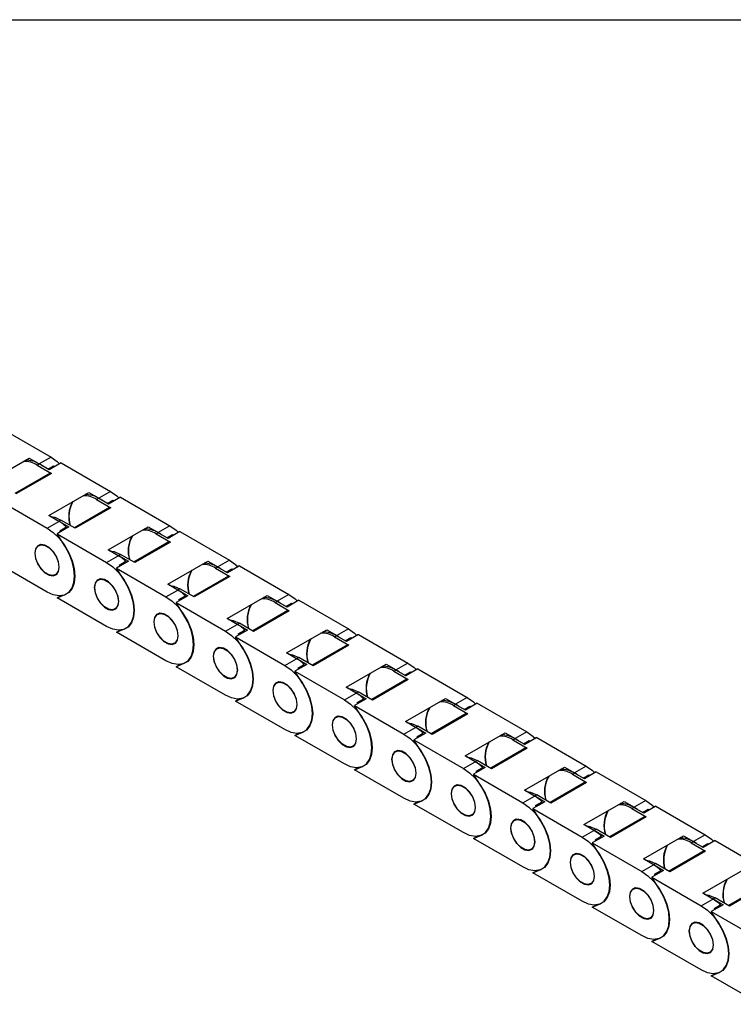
# Model space of a CAD drawing. Header units: millimetres. Extents: x 10 to 410, y 10 to 314.
# Tile 4 of 5: x 299 to 353, y 239 to 314. Entities that reach past the tile are written whole.
import ezdxf

# ---------------------------------------------------------------- set-up
doc = ezdxf.new("R2010")
doc.units = ezdxf.units.MM
doc.header["$LTSCALE"] = 1.5
doc.layers.add('TEXT', color=140, linetype='Continuous', lineweight=25)

msp = doc.modelspace()

# ---------------------------------------------------------------- linework, layer by layer
for p, q in [((297.248, 283.083), (301.029, 280.901)), ((296.31, 279.059), (299.37, 280.826)), ((299.37, 280.826), (300.135, 280.385)), ((301.029, 280.901), (300.135, 280.385)), ((299.968, 280.288), (300.12, 280.376)), ((299.968, 280.288), (301.059, 279.659)), ((300.885, 279.934), (300.12, 280.376)), ((300.787, 279.991), (301.22, 280.241)), ((300.846, 279.957), (301.22, 280.241)), ((301.794, 280.459), (300.885, 279.934)), ((301.22, 280.241), (301.295, 280.171)), ((301.794, 280.459), (305.575, 278.276)), ((300.952, 279.669), (298.269, 278.12)), ((301.059, 279.659), (298.332, 278.084)), ((296.945, 277.66), (300.726, 275.477)), ((300.855, 276.435), (303.916, 278.202)), ((303.916, 278.202), (304.681, 277.76)), ((304.514, 277.664), (304.666, 277.752)), ((304.514, 277.664), (305.605, 277.034)), ((305.43, 277.31), (304.666, 277.752)), ((305.575, 278.276), (304.681, 277.76)), ((306.339, 277.835), (305.43, 277.31)), ((306.339, 277.835), (310.12, 275.652)), ((305.498, 277.045), (302.815, 275.496)), ((305.605, 277.034), (302.878, 275.46)), ((305.333, 277.367), (305.766, 277.617)), ((305.392, 277.332), (305.766, 277.617)), ((305.766, 277.617), (305.84, 277.547)), ((301.62, 275.993), (300.855, 276.435)), ((301.382, 276.131), (301.635, 276.002)), ((300.726, 275.477), (301.62, 275.993)), ((302.4, 275.561), (301.491, 275.036)), ((301.635, 276.002), (301.787, 276.09)), ((301.635, 276.002), (302.4, 275.561)), ((301.705, 275.272), (302.205, 275.561)), ((302.205, 275.561), (301.759, 275.222)), ((302.878, 275.46), (301.787, 276.09)), ((305.401, 273.811), (308.462, 275.578)), ((308.462, 275.578), (309.227, 275.136)), ((310.12, 275.652), (309.227, 275.136)), ((302.101, 274.077), (301.491, 275.036)), ((301.491, 275.036), (305.272, 272.853)), ((301.759, 275.222), (301.705, 275.272)), ((309.06, 275.04), (309.211, 275.127)), ((309.06, 275.04), (310.151, 274.41)), ((309.976, 274.686), (309.211, 275.127)), ((309.878, 274.742), (310.311, 274.992)), ((309.938, 274.708), (310.311, 274.992)), ((310.885, 275.211), (309.976, 274.686)), ((310.311, 274.992), (310.386, 274.923)), ((310.885, 275.211), (314.666, 273.028)), ((300.228, 274.225), (300.083, 274.141)), ((310.044, 274.421), (307.361, 272.872)), ((310.151, 274.41), (307.423, 272.836)), ((305.272, 272.853), (306.166, 273.369)), ((306.166, 273.369), (305.401, 273.811)), ((305.928, 273.507), (306.181, 273.378)), ((306.181, 273.378), (306.332, 273.465)), ((306.181, 273.378), (306.946, 272.937)), ((307.423, 272.836), (306.332, 273.465)), ((300.726, 270.578), (296.945, 272.761)), ((306.946, 272.937), (306.036, 272.412)), ((306.647, 271.452), (306.036, 272.412)), ((306.036, 272.412), (309.817, 270.229)), ((306.25, 272.648), (306.751, 272.937)), ((306.305, 272.598), (306.25, 272.648)), ((306.751, 272.937), (306.305, 272.598)), ((309.947, 271.187), (313.008, 272.953)), ((313.008, 272.953), (313.772, 272.512)), ((313.606, 272.416), (313.757, 272.503)), ((313.606, 272.416), (314.696, 271.786)), ((314.522, 272.062), (313.757, 272.503)), ((314.666, 273.028), (313.772, 272.512)), ((314.424, 272.118), (314.857, 272.368)), ((314.483, 272.084), (314.857, 272.368)), ((315.431, 272.587), (314.522, 272.062)), ((314.857, 272.368), (314.932, 272.299)), ((315.431, 272.587), (319.212, 270.404)), ((301.369, 271.914), (301.514, 271.998)), ((314.589, 271.797), (311.906, 270.248)), ((314.696, 271.786), (311.969, 270.212)), ((304.774, 271.601), (304.629, 271.517)), ((310.711, 270.745), (309.947, 271.187)), ((310.474, 270.882), (310.727, 270.754)), ((301.491, 270.137), (302.101, 270.392)), ((301.491, 270.137), (301.76, 270.292)), ((305.272, 267.954), (301.491, 270.137)), ((309.817, 270.229), (310.711, 270.745)), ((311.491, 270.312), (310.582, 269.788)), ((310.727, 270.754), (310.878, 270.841)), ((310.727, 270.754), (311.491, 270.312)), ((310.796, 270.024), (311.296, 270.313)), ((311.296, 270.313), (310.851, 269.974)), ((311.969, 270.212), (310.878, 270.841)), ((314.492, 268.562), (317.553, 270.329)), ((317.553, 270.329), (318.318, 269.888)), ((319.212, 270.404), (318.318, 269.888)), ((305.915, 269.29), (306.059, 269.374)), ((311.192, 268.828), (310.582, 269.788)), ((310.582, 269.788), (314.363, 267.605)), ((310.851, 269.974), (310.796, 270.024)), ((318.151, 269.792), (318.303, 269.879)), ((318.151, 269.792), (319.242, 269.162)), ((319.067, 269.438), (318.303, 269.879)), ((318.97, 269.494), (319.403, 269.744)), ((319.029, 269.46), (319.403, 269.744)), ((319.977, 269.963), (319.067, 269.438)), ((319.403, 269.744), (319.477, 269.674)), ((319.977, 269.963), (323.758, 267.78)), ((309.319, 268.976), (309.175, 268.893)), ((319.135, 269.172), (316.452, 267.624)), ((319.242, 269.162), (316.515, 267.587)), ((314.363, 267.605), (315.257, 268.121)), ((315.257, 268.121), (314.492, 268.562)), ((315.019, 268.258), (315.272, 268.13)), ((315.272, 268.13), (315.424, 268.217)), ((315.272, 268.13), (316.037, 267.688)), ((316.515, 267.587), (315.424, 268.217)), ((306.036, 267.513), (306.647, 267.767)), ((306.036, 267.513), (306.305, 267.668)), ((309.817, 265.33), (306.036, 267.513)), ((316.037, 267.688), (315.128, 267.163)), ((315.738, 266.204), (315.128, 267.163)), ((315.128, 267.163), (318.909, 264.981)), ((315.342, 267.4), (315.842, 267.688)), ((315.396, 267.349), (315.342, 267.4)), ((315.842, 267.688), (315.396, 267.349)), ((319.038, 265.938), (322.099, 267.705)), ((322.099, 267.705), (322.864, 267.264)), ((322.697, 267.167), (322.848, 267.255)), ((322.697, 267.167), (323.788, 266.538)), ((323.613, 266.814), (322.848, 267.255)), ((323.758, 267.78), (322.864, 267.264)), ((323.515, 266.87), (323.948, 267.12)), ((323.575, 266.836), (323.948, 267.12)), ((324.522, 267.338), (323.613, 266.814)), ((323.948, 267.12), (324.023, 267.05)), ((324.522, 267.338), (328.303, 265.156)), ((310.46, 266.666), (310.605, 266.749)), ((313.865, 266.352), (313.72, 266.269)), ((323.681, 266.548), (320.998, 264.999)), ((323.788, 266.538), (321.06, 264.963)), ((319.803, 265.497), (319.038, 265.938)), ((319.565, 265.634), (319.818, 265.505)), ((319.818, 265.505), (319.969, 265.593)), ((321.06, 264.963), (319.969, 265.593)), ((310.582, 264.888), (311.192, 265.143)), ((310.582, 264.888), (310.851, 265.044)), ((314.363, 262.706), (310.582, 264.888)), ((318.909, 264.981), (319.803, 265.497)), ((320.583, 265.064), (319.673, 264.539)), ((319.818, 265.505), (320.583, 265.064)), ((319.888, 264.776), (320.388, 265.064)), ((320.388, 265.064), (319.942, 264.725)), ((323.584, 263.314), (326.645, 265.081)), ((326.645, 265.081), (327.409, 264.64)), ((328.303, 265.156), (327.409, 264.64)), ((315.006, 264.042), (315.151, 264.125)), ((320.284, 263.58), (319.673, 264.539)), ((319.673, 264.539), (323.454, 262.356)), ((319.962, 264.706), (319.888, 264.776)), ((327.243, 264.543), (327.394, 264.631)), ((327.243, 264.543), (328.334, 263.913)), ((328.159, 264.189), (327.394, 264.631)), ((328.061, 264.246), (328.494, 264.496)), ((328.12, 264.212), (328.494, 264.496)), ((329.068, 264.714), (328.159, 264.189)), ((328.494, 264.496), (328.569, 264.426)), ((329.068, 264.714), (332.849, 262.531)), ((318.411, 263.728), (318.266, 263.645)), ((328.226, 263.924), (325.543, 262.375)), ((328.334, 263.913), (325.606, 262.339)), ((323.454, 262.356), (324.348, 262.873)), ((324.348, 262.873), (323.584, 263.314)), ((324.111, 263.01), (324.364, 262.881)), ((324.364, 262.881), (324.515, 262.969)), ((324.364, 262.881), (325.128, 262.44)), ((325.606, 262.339), (324.515, 262.969)), ((315.128, 262.264), (315.738, 262.519)), ((315.128, 262.264), (315.397, 262.419)), ((318.909, 260.081), (315.128, 262.264)), ((325.128, 262.44), (324.219, 261.915)), ((324.829, 260.956), (324.219, 261.915)), ((324.219, 261.915), (328, 259.732)), ((324.433, 262.151), (324.933, 262.44)), ((324.488, 262.101), (324.433, 262.151)), ((324.933, 262.44), (324.488, 262.101)), ((328.13, 260.69), (331.19, 262.457)), ((331.19, 262.457), (331.955, 262.015)), ((331.788, 261.919), (331.94, 262.007)), ((331.788, 261.919), (332.879, 261.289)), ((332.704, 261.565), (331.94, 262.007)), ((332.849, 262.531), (331.955, 262.015)), ((332.607, 261.622), (333.04, 261.872)), ((332.666, 261.587), (333.04, 261.872)), ((333.614, 262.09), (332.704, 261.565)), ((333.04, 261.872), (333.114, 261.802)), ((333.614, 262.09), (337.395, 259.907)), ((319.552, 261.418), (319.696, 261.501)), ((322.956, 261.104), (322.812, 261.02)), ((332.772, 261.3), (330.089, 259.751)), ((332.879, 261.289), (330.152, 259.715)), ((328.894, 260.248), (328.13, 260.69)), ((328.656, 260.386), (328.909, 260.257)), ((328.909, 260.257), (329.061, 260.345)), ((330.152, 259.715), (329.061, 260.345)), ((319.673, 259.64), (320.284, 259.895)), ((319.673, 259.64), (319.942, 259.795)), ((323.454, 257.457), (319.673, 259.64)), ((328, 259.732), (328.894, 260.248)), ((329.674, 259.816), (328.765, 259.291)), ((328.909, 260.257), (329.674, 259.816)), ((328.979, 259.527), (329.479, 259.816)), ((329.479, 259.816), (329.033, 259.477)), ((332.675, 258.066), (335.736, 259.833)), ((335.736, 259.833), (336.501, 259.391)), ((337.395, 259.907), (336.501, 259.391)), ((324.097, 258.793), (324.242, 258.877)), ((329.375, 258.332), (328.765, 259.291)), ((328.765, 259.291), (332.546, 257.108)), ((329.033, 259.477), (328.979, 259.527)), ((336.334, 259.295), (336.485, 259.382)), ((336.334, 259.295), (337.425, 258.665)), ((337.25, 258.941), (336.485, 259.382)), ((337.152, 258.997), (337.585, 259.247)), ((337.212, 258.963), (337.585, 259.247)), ((338.159, 259.466), (337.25, 258.941)), ((337.585, 259.247), (337.66, 259.178)), ((338.159, 259.466), (341.94, 257.283)), ((327.502, 258.48), (327.357, 258.396)), ((333.44, 257.624), (332.675, 258.066)), ((337.318, 258.676), (334.635, 257.127)), ((337.425, 258.665), (334.697, 257.091)), ((332.546, 257.108), (333.44, 257.624)), ((333.202, 257.762), (333.455, 257.633)), ((333.455, 257.633), (333.607, 257.72)), ((333.455, 257.633), (334.22, 257.192)), ((334.697, 257.091), (333.607, 257.72)), ((324.219, 257.016), (324.829, 257.271)), ((324.219, 257.016), (324.488, 257.171)), ((328, 254.833), (324.219, 257.016)), ((334.22, 257.192), (333.311, 256.667)), ((333.921, 255.707), (333.311, 256.667)), ((333.311, 256.667), (337.092, 254.484)), ((333.525, 256.903), (334.025, 257.192)), ((333.579, 256.853), (333.525, 256.903)), ((334.025, 257.192), (333.579, 256.853)), ((337.221, 255.441), (340.282, 257.208)), ((340.282, 257.208), (341.046, 256.767)), ((340.88, 256.671), (341.031, 256.758)), ((340.88, 256.671), (341.971, 256.041)), ((341.796, 256.317), (341.031, 256.758)), ((341.94, 257.283), (341.046, 256.767)), ((341.698, 256.373), (342.131, 256.623)), ((341.757, 256.339), (342.131, 256.623)), ((342.705, 256.842), (341.796, 256.317)), ((342.131, 256.623), (342.206, 256.554)), ((342.705, 256.842), (346.486, 254.659)), ((328.643, 256.169), (328.788, 256.253)), ((332.048, 255.856), (331.903, 255.772)), ((341.863, 256.052), (339.18, 254.503)), ((341.971, 256.041), (339.243, 254.466)), ((337.986, 255), (337.221, 255.441)), ((337.748, 255.137), (338.001, 255.009)), ((338.001, 255.009), (338.152, 255.096)), ((339.243, 254.466), (338.152, 255.096)), ((328.765, 254.392), (329.375, 254.647)), ((328.765, 254.392), (329.034, 254.547)), ((332.546, 252.209), (328.765, 254.392)), ((337.092, 254.484), (337.986, 255)), ((338.765, 254.567), (337.856, 254.043)), ((338.001, 255.009), (338.765, 254.567)), ((338.07, 254.279), (338.57, 254.568)), ((338.57, 254.568), (338.125, 254.229)), ((341.767, 252.817), (344.827, 254.584)), ((344.827, 254.584), (345.592, 254.143)), ((346.486, 254.659), (345.592, 254.143)), ((333.189, 253.545), (333.333, 253.629)), ((338.466, 253.083), (337.856, 254.043)), ((337.856, 254.043), (341.637, 251.86)), ((338.125, 254.229), (338.07, 254.279)), ((345.425, 254.047), (345.577, 254.134)), ((345.425, 254.047), (346.516, 253.417)), ((346.341, 253.693), (345.577, 254.134)), ((346.244, 253.749), (346.677, 253.999)), ((346.303, 253.715), (346.677, 253.999)), ((347.251, 254.218), (346.341, 253.693)), ((346.677, 253.999), (346.752, 253.929)), ((347.251, 254.218), (351.032, 252.035)), ((336.593, 253.231), (336.449, 253.148)), ((342.531, 252.376), (341.767, 252.817)), ((346.409, 253.427), (343.726, 251.879)), ((346.516, 253.417), (343.789, 251.842)), ((341.637, 251.86), (342.531, 252.376)), ((342.293, 252.513), (342.546, 252.385)), ((342.546, 252.385), (342.698, 252.472)), ((342.546, 252.385), (343.311, 251.943)), ((343.789, 251.842), (342.698, 252.472)), ((333.311, 251.767), (333.921, 252.022)), ((333.311, 251.767), (333.579, 251.923)), ((337.092, 249.585), (333.311, 251.767)), ((343.311, 251.943), (342.402, 251.418)), ((343.012, 250.459), (342.402, 251.418)), ((342.402, 251.418), (346.183, 249.236)), ((342.616, 251.655), (343.116, 251.943)), ((342.67, 251.604), (342.616, 251.655)), ((343.116, 251.943), (342.67, 251.604)), ((346.312, 250.193), (349.373, 251.96)), ((349.373, 251.96), (350.138, 251.519)), ((349.971, 251.422), (350.123, 251.51)), ((349.971, 251.422), (351.062, 250.793)), ((350.887, 251.069), (350.123, 251.51)), ((351.032, 252.035), (350.138, 251.519)), ((350.789, 251.125), (351.222, 251.375)), ((350.849, 251.091), (351.222, 251.375)), ((351.796, 251.593), (350.887, 251.069)), ((351.222, 251.375), (351.297, 251.305)), ((351.796, 251.593), (355.577, 249.411)), ((337.734, 250.921), (337.879, 251.004)), ((341.139, 250.607), (340.994, 250.524)), ((350.955, 250.803), (348.272, 249.254)), ((351.062, 250.793), (348.335, 249.218)), ((347.077, 249.752), (346.312, 250.193)), ((346.839, 249.889), (347.092, 249.76)), ((347.092, 249.76), (347.244, 249.848)), ((348.335, 249.218), (347.244, 249.848)), ((337.856, 249.143), (338.466, 249.398)), ((337.856, 249.143), (338.125, 249.298)), ((341.637, 246.961), (337.856, 249.143)), ((346.183, 249.236), (347.077, 249.752)), ((347.857, 249.319), (346.948, 248.794)), ((347.092, 249.76), (347.857, 249.319)), ((347.162, 249.031), (347.662, 249.319)), ((347.662, 249.319), (347.216, 248.98)), ((350.858, 247.569), (353.919, 249.336)), ((342.28, 248.297), (342.425, 248.38)), ((347.558, 247.835), (346.948, 248.794)), ((346.948, 248.794), (350.729, 246.611)), ((347.216, 248.98), (347.162, 249.031)), ((345.685, 247.983), (345.54, 247.9)), ((351.623, 247.128), (350.858, 247.569)), ((355.501, 248.179), (352.817, 246.63)), ((355.608, 248.168), (352.88, 246.594)), ((350.729, 246.611), (351.623, 247.128)), ((351.385, 247.265), (351.638, 247.136)), ((351.638, 247.136), (351.789, 247.224)), ((351.638, 247.136), (352.402, 246.695)), ((352.88, 246.594), (351.789, 247.224)), ((342.402, 246.519), (343.012, 246.774)), ((342.402, 246.519), (342.671, 246.674)), ((346.183, 244.336), (342.402, 246.519)), ((352.402, 246.695), (351.493, 246.17)), ((352.103, 245.211), (351.493, 246.17)), ((351.493, 246.17), (355.274, 243.987)), ((351.707, 246.406), (352.207, 246.695)), ((351.782, 246.337), (351.707, 246.406)), ((352.207, 246.695), (351.762, 246.356)), ((346.826, 245.673), (346.97, 245.756)), ((350.23, 245.359), (350.086, 245.275)), ((346.948, 243.895), (347.558, 244.15)), ((346.948, 243.895), (347.216, 244.05)), ((350.729, 241.712), (346.948, 243.895)), ((351.371, 243.048), (351.516, 243.132)), ((351.493, 241.271), (352.103, 241.526)), ((351.493, 241.271), (351.762, 241.426)), ((355.274, 239.088), (351.493, 241.271))]:
    msp.add_line(p, q)
at = {"flags": 128}
for points in [[(301.029, 280.901), (301.501, 280.567), (301.689, 280.399)], [(305.575, 278.276), (306.047, 277.943), (306.234, 277.774)], [(300.963, 276.373), (301.315, 276.301), (301.787, 276.09)], [(300.726, 275.477), (301.198, 275.143), (301.646, 274.703), (302.049, 274.179), (302.385, 273.598), (302.637, 272.987), (302.794, 272.379), (302.847, 271.803), (302.794, 271.289), (302.637, 270.862), (302.385, 270.543), (302.049, 270.349), (301.646, 270.289), (301.198, 270.367), (300.726, 270.578)], [(310.12, 275.652), (310.593, 275.318), (310.78, 275.15)], [(301.658, 272.49), (301.602, 272.89), (301.44, 273.307), (301.192, 273.691), (300.888, 273.994), (300.564, 274.181), (300.26, 274.229), (300.012, 274.132), (299.85, 273.901), (299.794, 273.566), (299.85, 273.165), (300.012, 272.748), (300.26, 272.365), (300.564, 272.061), (300.888, 271.875), (301.192, 271.827), (301.44, 271.924), (301.602, 272.154), (301.658, 272.49)], [(299.817, 273.553), (299.872, 273.88), (300.03, 274.105), (300.271, 274.199), (300.568, 274.153), (300.884, 273.97), (301.181, 273.674), (301.423, 273.3), (301.58, 272.894), (301.635, 272.503), (301.58, 272.175), (301.423, 271.951), (301.181, 271.856), (300.884, 271.903), (300.568, 272.085), (300.271, 272.381), (300.03, 272.755), (299.872, 273.162), (299.817, 273.553)], [(302.101, 270.392), (302.41, 270.594), (302.641, 270.909), (302.784, 271.321), (302.832, 271.812), (302.784, 272.358), (302.641, 272.936), (302.41, 273.517), (302.101, 274.077)], [(305.508, 273.749), (305.86, 273.677), (306.332, 273.465)], [(305.272, 272.853), (305.744, 272.519), (306.192, 272.079), (306.594, 271.555), (306.93, 270.973), (307.183, 270.363), (307.34, 269.755), (307.393, 269.179), (307.34, 268.665), (307.183, 268.237), (306.93, 267.919), (306.594, 267.725), (306.192, 267.665), (305.744, 267.743), (305.272, 267.954)], [(314.666, 273.028), (315.138, 272.694), (315.326, 272.526)], [(306.204, 269.866), (306.147, 270.266), (305.986, 270.683), (305.738, 271.066), (305.434, 271.37), (305.11, 271.557), (304.806, 271.604), (304.558, 271.507), (304.396, 271.277), (304.34, 270.941), (304.396, 270.541), (304.558, 270.124), (304.806, 269.741), (305.11, 269.437), (305.434, 269.25), (305.738, 269.203), (305.986, 269.3), (306.147, 269.53), (306.204, 269.866)], [(304.363, 270.928), (304.417, 271.256), (304.575, 271.48), (304.817, 271.575), (305.114, 271.529), (305.43, 271.346), (305.726, 271.05), (305.968, 270.676), (306.126, 270.269), (306.181, 269.879), (306.126, 269.551), (305.968, 269.327), (305.726, 269.232), (305.43, 269.279), (305.114, 269.461), (304.817, 269.757), (304.575, 270.131), (304.417, 270.538), (304.363, 270.928)], [(306.647, 267.767), (306.955, 267.97), (307.186, 268.285), (307.329, 268.697), (307.378, 269.188), (307.329, 269.734), (307.186, 270.312), (306.955, 270.893), (306.647, 271.452)], [(310.054, 271.125), (310.406, 271.052), (310.878, 270.841)], [(309.817, 270.229), (310.289, 269.895), (310.738, 269.455), (311.14, 268.931), (311.476, 268.349), (311.729, 267.739), (311.886, 267.131), (311.939, 266.555), (311.886, 266.04), (311.729, 265.613), (311.476, 265.295), (311.14, 265.101), (310.738, 265.041), (310.289, 265.119), (309.817, 265.33)], [(319.212, 270.404), (319.684, 270.07), (319.871, 269.902)], [(310.749, 267.241), (310.693, 267.642), (310.531, 268.059), (310.283, 268.442), (309.979, 268.746), (309.656, 268.933), (309.352, 268.98), (309.104, 268.883), (308.942, 268.653), (308.886, 268.317), (308.942, 267.917), (309.104, 267.5), (309.352, 267.116), (309.656, 266.813), (309.979, 266.626), (310.283, 266.578), (310.531, 266.676), (310.693, 266.906), (310.749, 267.241)], [(308.908, 268.304), (308.963, 268.632), (309.121, 268.856), (309.363, 268.951), (309.66, 268.904), (309.975, 268.722), (310.272, 268.426), (310.514, 268.052), (310.672, 267.645), (310.727, 267.255), (310.672, 266.927), (310.514, 266.703), (310.272, 266.608), (309.975, 266.654), (309.66, 266.837), (309.363, 267.133), (309.121, 267.507), (308.963, 267.913), (308.908, 268.304)], [(311.192, 265.143), (311.501, 265.346), (311.732, 265.661), (311.875, 266.073), (311.924, 266.564), (311.875, 267.11), (311.732, 267.688), (311.501, 268.269), (311.192, 268.828)], [(314.6, 268.5), (314.952, 268.428), (315.424, 268.217)], [(314.363, 267.605), (314.835, 267.271), (315.284, 266.831), (315.686, 266.307), (316.022, 265.725), (316.274, 265.115), (316.431, 264.506), (316.484, 263.931), (316.431, 263.416), (316.274, 262.989), (316.022, 262.67), (315.686, 262.476), (315.284, 262.417), (314.835, 262.494), (314.363, 262.706)], [(323.758, 267.78), (324.23, 267.446), (324.417, 267.278)], [(315.295, 264.617), (315.239, 265.018), (315.077, 265.435), (314.829, 265.818), (314.525, 266.122), (314.201, 266.308), (313.897, 266.356), (313.649, 266.259), (313.487, 266.029), (313.431, 265.693), (313.487, 265.293), (313.649, 264.876), (313.897, 264.492), (314.201, 264.189), (314.525, 264.002), (314.829, 263.954), (315.077, 264.051), (315.239, 264.282), (315.295, 264.617)], [(313.454, 265.68), (313.509, 266.007), (313.667, 266.232), (313.909, 266.327), (314.205, 266.28), (314.521, 266.098), (314.818, 265.802), (315.06, 265.428), (315.217, 265.021), (315.272, 264.63), (315.217, 264.303), (315.06, 264.078), (314.818, 263.984), (314.521, 264.03), (314.205, 264.212), (313.909, 264.508), (313.667, 264.882), (313.509, 265.289), (313.454, 265.68)], [(315.738, 262.519), (316.047, 262.722), (316.278, 263.037), (316.421, 263.449), (316.469, 263.939), (316.421, 264.486), (316.278, 265.063), (316.047, 265.645), (315.738, 266.204)], [(319.145, 265.876), (319.497, 265.804), (319.969, 265.593)], [(318.909, 264.981), (319.381, 264.647), (319.829, 264.207), (320.231, 263.683), (320.567, 263.101), (320.82, 262.491), (320.977, 261.882), (321.03, 261.306), (320.977, 260.792), (320.82, 260.365), (320.567, 260.046), (320.231, 259.852), (319.829, 259.793), (319.381, 259.87), (318.909, 260.081)], [(328.303, 265.156), (328.775, 264.822), (328.963, 264.653)], [(319.841, 261.993), (319.784, 262.394), (319.623, 262.811), (319.375, 263.194), (319.071, 263.497), (318.747, 263.684), (318.443, 263.732), (318.195, 263.635), (318.033, 263.405), (317.977, 263.069), (318.033, 262.669), (318.195, 262.251), (318.443, 261.868), (318.747, 261.565), (319.071, 261.378), (319.375, 261.33), (319.623, 261.427), (319.784, 261.657), (319.841, 261.993)], [(318, 263.056), (318.055, 263.383), (318.212, 263.608), (318.454, 263.703), (318.751, 263.656), (319.067, 263.474), (319.363, 263.178), (319.605, 262.804), (319.763, 262.397), (319.818, 262.006), (319.763, 261.679), (319.605, 261.454), (319.363, 261.359), (319.067, 261.406), (318.751, 261.588), (318.454, 261.884), (318.212, 262.258), (318.055, 262.665), (318, 263.056)], [(320.284, 259.895), (320.592, 260.098), (320.823, 260.412), (320.967, 260.825), (321.015, 261.315), (320.967, 261.862), (320.823, 262.439), (320.592, 263.021), (320.284, 263.58)], [(323.691, 263.252), (324.043, 263.18), (324.515, 262.969)], [(323.454, 262.356), (323.927, 262.023), (324.375, 261.583), (324.777, 261.059), (325.113, 260.477), (325.366, 259.866), (325.523, 259.258), (325.576, 258.682), (325.523, 258.168), (325.366, 257.741), (325.113, 257.422), (324.777, 257.228), (324.375, 257.168), (323.927, 257.246), (323.454, 257.457)], [(332.849, 262.531), (333.321, 262.198), (333.508, 262.029)], [(324.386, 259.369), (324.33, 259.769), (324.168, 260.186), (323.92, 260.57), (323.616, 260.873), (323.293, 261.06), (322.989, 261.108), (322.741, 261.011), (322.579, 260.78), (322.523, 260.445), (322.579, 260.044), (322.741, 259.627), (322.989, 259.244), (323.293, 258.941), (323.616, 258.754), (323.92, 258.706), (324.168, 258.803), (324.33, 259.033), (324.386, 259.369)], [(322.545, 260.432), (322.6, 260.759), (322.758, 260.984), (323, 261.078), (323.297, 261.032), (323.612, 260.85), (323.909, 260.554), (324.151, 260.18), (324.309, 259.773), (324.364, 259.382), (324.309, 259.055), (324.151, 258.83), (323.909, 258.735), (323.612, 258.782), (323.297, 258.964), (323, 259.26), (322.758, 259.634), (322.6, 260.041), (322.545, 260.432)], [(324.829, 257.271), (325.138, 257.473), (325.369, 257.788), (325.512, 258.2), (325.561, 258.691), (325.512, 259.238), (325.369, 259.815), (325.138, 260.397), (324.829, 260.956)], [(328.237, 260.628), (328.589, 260.556), (329.061, 260.345)], [(328, 259.732), (328.472, 259.398), (328.921, 258.958), (329.323, 258.434), (329.659, 257.853), (329.911, 257.242), (330.068, 256.634), (330.122, 256.058), (330.068, 255.544), (329.911, 255.117), (329.659, 254.798), (329.323, 254.604), (328.921, 254.544), (328.472, 254.622), (328, 254.833)], [(337.395, 259.907), (337.867, 259.573), (338.054, 259.405)], [(328.932, 256.745), (328.876, 257.145), (328.714, 257.562), (328.466, 257.946), (328.162, 258.249), (327.838, 258.436), (327.534, 258.484), (327.286, 258.386), (327.125, 258.156), (327.068, 257.821), (327.125, 257.42), (327.286, 257.003), (327.534, 256.62), (327.838, 256.316), (328.162, 256.13), (328.466, 256.082), (328.714, 256.179), (328.876, 256.409), (328.932, 256.745)], [(327.091, 257.808), (327.146, 258.135), (327.304, 258.36), (327.546, 258.454), (327.842, 258.408), (328.158, 258.225), (328.455, 257.929), (328.697, 257.555), (328.854, 257.149), (328.909, 256.758), (328.854, 256.43), (328.697, 256.206), (328.455, 256.111), (328.158, 256.158), (327.842, 256.34), (327.546, 256.636), (327.304, 257.01), (327.146, 257.417), (327.091, 257.808)], [(329.375, 254.647), (329.684, 254.849), (329.915, 255.164), (330.058, 255.576), (330.106, 256.067), (330.058, 256.613), (329.915, 257.191), (329.684, 257.772), (329.375, 258.332)], [(332.782, 258.004), (333.134, 257.932), (333.607, 257.72)], [(332.546, 257.108), (333.018, 256.774), (333.466, 256.334), (333.868, 255.81), (334.204, 255.228), (334.457, 254.618), (334.614, 254.01), (334.667, 253.434), (334.614, 252.92), (334.457, 252.492), (334.204, 252.174), (333.868, 251.98), (333.466, 251.92), (333.018, 251.998), (332.546, 252.209)], [(341.94, 257.283), (342.412, 256.949), (342.6, 256.781)], [(333.478, 254.121), (333.422, 254.521), (333.26, 254.938), (333.012, 255.321), (332.708, 255.625), (332.384, 255.812), (332.08, 255.859), (331.832, 255.762), (331.67, 255.532), (331.614, 255.196), (331.67, 254.796), (331.832, 254.379), (332.08, 253.996), (332.384, 253.692), (332.708, 253.505), (333.012, 253.458), (333.26, 253.555), (333.422, 253.785), (333.478, 254.121)], [(331.637, 255.183), (331.692, 255.511), (331.849, 255.735), (332.091, 255.83), (332.388, 255.784), (332.704, 255.601), (333, 255.305), (333.242, 254.931), (333.4, 254.524), (333.455, 254.134), (333.4, 253.806), (333.242, 253.582), (333, 253.487), (332.704, 253.534), (332.388, 253.716), (332.091, 254.012), (331.849, 254.386), (331.692, 254.793), (331.637, 255.183)], [(333.921, 252.022), (334.229, 252.225), (334.46, 252.54), (334.604, 252.952), (334.652, 253.443), (334.604, 253.989), (334.46, 254.567), (334.229, 255.148), (333.921, 255.707)], [(337.328, 255.38), (337.68, 255.307), (338.152, 255.096)], [(337.092, 254.484), (337.564, 254.15), (338.012, 253.71), (338.414, 253.186), (338.75, 252.604), (339.003, 251.994), (339.16, 251.386), (339.213, 250.81), (339.16, 250.295), (339.003, 249.868), (338.75, 249.55), (338.414, 249.356), (338.012, 249.296), (337.564, 249.374), (337.092, 249.585)], [(346.486, 254.659), (346.958, 254.325), (347.145, 254.157)], [(338.023, 251.496), (337.967, 251.897), (337.805, 252.314), (337.557, 252.697), (337.253, 253.001), (336.93, 253.188), (336.626, 253.235), (336.378, 253.138), (336.216, 252.908), (336.16, 252.572), (336.216, 252.172), (336.378, 251.755), (336.626, 251.371), (336.93, 251.068), (337.253, 250.881), (337.557, 250.833), (337.805, 250.931), (337.967, 251.161), (338.023, 251.496)], [(336.182, 252.559), (336.237, 252.887), (336.395, 253.111), (336.637, 253.206), (336.934, 253.159), (337.249, 252.977), (337.546, 252.681), (337.788, 252.307), (337.946, 251.9), (338.001, 251.51), (337.946, 251.182), (337.788, 250.957), (337.546, 250.863), (337.249, 250.909), (336.934, 251.092), (336.637, 251.388), (336.395, 251.762), (336.237, 252.168), (336.182, 252.559)], [(338.466, 249.398), (338.775, 249.601), (339.006, 249.916), (339.149, 250.328), (339.198, 250.818), (339.149, 251.365), (339.006, 251.942), (338.775, 252.524), (338.466, 253.083)], [(341.874, 252.755), (342.226, 252.683), (342.698, 252.472)], [(341.637, 251.86), (342.109, 251.526), (342.558, 251.086), (342.96, 250.562), (343.296, 249.98), (343.548, 249.37), (343.705, 248.761), (343.759, 248.186), (343.705, 247.671), (343.548, 247.244), (343.296, 246.925), (342.96, 246.731), (342.558, 246.672), (342.109, 246.749), (341.637, 246.961)], [(351.032, 252.035), (351.504, 251.701), (351.691, 251.533)], [(342.569, 248.872), (342.513, 249.273), (342.351, 249.69), (342.103, 250.073), (341.799, 250.377), (341.475, 250.563), (341.171, 250.611), (340.923, 250.514), (340.762, 250.284), (340.705, 249.948), (340.762, 249.548), (340.923, 249.131), (341.171, 248.747), (341.475, 248.444), (341.799, 248.257), (342.103, 248.209), (342.351, 248.306), (342.513, 248.537), (342.569, 248.872)], [(340.728, 249.935), (340.783, 250.262), (340.941, 250.487), (341.183, 250.582), (341.479, 250.535), (341.795, 250.353), (342.092, 250.057), (342.334, 249.683), (342.492, 249.276), (342.546, 248.885), (342.492, 248.558), (342.334, 248.333), (342.092, 248.239), (341.795, 248.285), (341.479, 248.467), (341.183, 248.763), (340.941, 249.137), (340.783, 249.544), (340.728, 249.935)], [(343.012, 246.774), (343.321, 246.977), (343.552, 247.291), (343.695, 247.704), (343.743, 248.194), (343.695, 248.741), (343.552, 249.318), (343.321, 249.9), (343.012, 250.459)], [(346.419, 250.131), (346.772, 250.059), (347.244, 249.848)], [(346.183, 249.236), (346.655, 248.902), (347.103, 248.462), (347.506, 247.938), (347.841, 247.356), (348.094, 246.746), (348.251, 246.137), (348.304, 245.561), (348.251, 245.047), (348.094, 244.62), (347.841, 244.301), (347.506, 244.107), (347.103, 244.048), (346.655, 244.125), (346.183, 244.336)], [(347.115, 246.248), (347.059, 246.649), (346.897, 247.066), (346.649, 247.449), (346.345, 247.752), (346.021, 247.939), (345.717, 247.987), (345.469, 247.89), (345.307, 247.66), (345.251, 247.324), (345.307, 246.923), (345.469, 246.506), (345.717, 246.123), (346.021, 245.82), (346.345, 245.633), (346.649, 245.585), (346.897, 245.682), (347.059, 245.912), (347.115, 246.248)], [(345.274, 247.311), (345.329, 247.638), (345.486, 247.863), (345.728, 247.958), (346.025, 247.911), (346.341, 247.729), (346.638, 247.433), (346.879, 247.059), (347.037, 246.652), (347.092, 246.261), (347.037, 245.934), (346.879, 245.709), (346.638, 245.614), (346.341, 245.661), (346.025, 245.843), (345.728, 246.139), (345.486, 246.513), (345.329, 246.92), (345.274, 247.311)], [(347.558, 244.15), (347.866, 244.353), (348.098, 244.667), (348.241, 245.079), (348.289, 245.57), (348.241, 246.117), (348.098, 246.694), (347.866, 247.276), (347.558, 247.835)], [(350.965, 247.507), (351.317, 247.435), (351.789, 247.224)], [(350.729, 246.611), (351.201, 246.278), (351.649, 245.838), (352.051, 245.314), (352.387, 244.732), (352.64, 244.121), (352.797, 243.513), (352.85, 242.937), (352.797, 242.423), (352.64, 241.996), (352.387, 241.677), (352.051, 241.483), (351.649, 241.423), (351.201, 241.501), (350.729, 241.712)], [(351.66, 243.624), (351.604, 244.024), (351.442, 244.441), (351.195, 244.825), (350.89, 245.128), (350.567, 245.315), (350.263, 245.363), (350.015, 245.266), (349.853, 245.035), (349.797, 244.7), (349.853, 244.299), (350.015, 243.882), (350.263, 243.499), (350.567, 243.196), (350.89, 243.009), (351.195, 242.961), (351.442, 243.058), (351.604, 243.288), (351.66, 243.624)], [(349.819, 244.687), (349.874, 245.014), (350.032, 245.239), (350.274, 245.333), (350.571, 245.287), (350.886, 245.105), (351.183, 244.809), (351.425, 244.435), (351.583, 244.028), (351.638, 243.637), (351.583, 243.31), (351.425, 243.085), (351.183, 242.99), (350.886, 243.037), (350.571, 243.219), (350.274, 243.515), (350.032, 243.889), (349.874, 244.296), (349.819, 244.687)], [(352.103, 241.526), (352.412, 241.728), (352.643, 242.043), (352.786, 242.455), (352.835, 242.946), (352.786, 243.493), (352.643, 244.07), (352.412, 244.652), (352.103, 245.211)]]:
    msp.add_lwpolyline(points, dxfattribs=at)
for centre, radius, start, end in [((299.128, 278.802), 1.86, 57.76541, 91.27127), ((298.998, 278.794), 1.782, 57.00843, 92.02824), ((298.582, 277.704), 3.098, 54.33277, 59.90869), ((300.997, 279.571), 0.108, 54.38242, 114.30712), ((303.544, 276.169), 1.782, 57.00843, 92.02824), ((303.673, 276.178), 1.86, 57.76541, 91.27127), ((303.128, 275.08), 3.098, 54.33277, 59.90869), ((304.69, 276.369), 2.311, 151.34671, 197.1213), ((304.755, 276.347), 2.354, 150.63537, 196.46147), ((305.542, 276.947), 0.108, 54.38242, 114.30712), ((299.889, 273.042), 3.422, 47.41288, 59.61441), ((308.219, 273.554), 1.86, 57.76541, 91.27127), ((309.236, 273.745), 2.311, 151.34671, 197.1213), ((309.301, 273.723), 2.354, 150.63537, 196.46147), ((308.089, 273.545), 1.782, 57.00843, 92.02824), ((307.673, 272.456), 3.098, 54.33277, 59.90869), ((310.088, 274.323), 0.108, 54.38242, 114.30712), ((304.435, 270.417), 3.422, 47.41288, 59.61441), ((312.635, 270.921), 1.782, 57.00843, 92.02824), ((312.765, 270.93), 1.86, 57.76541, 91.27127), ((312.219, 269.832), 3.098, 54.33277, 59.90869), ((313.782, 271.121), 2.311, 151.34671, 197.1213), ((313.846, 271.099), 2.354, 150.63537, 196.46147), ((314.634, 271.698), 0.108, 54.38242, 114.30712), ((308.981, 267.793), 3.422, 47.41288, 59.61441), ((317.311, 268.306), 1.86, 57.76541, 91.27127), ((318.327, 268.497), 2.311, 151.34671, 197.1213), ((318.392, 268.474), 2.354, 150.63537, 196.46147), ((317.181, 268.297), 1.782, 57.00843, 92.02824), ((316.765, 267.208), 3.098, 54.33277, 59.90869), ((319.179, 269.074), 0.108, 54.38242, 114.30712), ((313.526, 265.169), 3.422, 47.41288, 59.61441), ((321.727, 265.673), 1.782, 57.00843, 92.02824), ((321.856, 265.681), 1.86, 57.76541, 91.27127), ((321.31, 264.583), 3.098, 54.33277, 59.90869), ((322.873, 265.873), 2.311, 151.34671, 197.1213), ((322.938, 265.85), 2.354, 150.63537, 196.46147), ((323.725, 266.45), 0.108, 54.38242, 114.30712), ((318.072, 262.545), 3.422, 47.41288, 59.61441), ((326.402, 263.057), 1.86, 57.76541, 91.27127), ((327.419, 263.248), 2.311, 151.34671, 197.1213), ((327.483, 263.226), 2.354, 150.63537, 196.46147), ((326.272, 263.049), 1.782, 57.00843, 92.02824), ((325.856, 261.959), 3.098, 54.33277, 59.90869), ((328.271, 263.826), 0.108, 54.38242, 114.30712), ((322.618, 259.921), 3.422, 47.41288, 59.61441), ((330.818, 260.424), 1.782, 57.00843, 92.02824), ((330.948, 260.433), 1.86, 57.76541, 91.27127), ((330.402, 259.335), 3.098, 54.33277, 59.90869), ((331.964, 260.624), 2.311, 151.34671, 197.1213), ((332.029, 260.602), 2.354, 150.63537, 196.46147), ((332.816, 261.202), 0.108, 54.38242, 114.30712), ((327.163, 257.297), 3.422, 47.41288, 59.61441), ((335.364, 257.8), 1.782, 57.00843, 92.02824), ((335.493, 257.809), 1.86, 57.76541, 91.27127), ((336.51, 258), 2.311, 151.34671, 197.1213), ((336.575, 257.978), 2.354, 150.63537, 196.46147), ((334.948, 256.711), 3.098, 54.33277, 59.90869), ((337.362, 258.578), 0.108, 54.38242, 114.30712), ((331.709, 254.672), 3.422, 47.41288, 59.61441), ((339.909, 255.176), 1.782, 57.00843, 92.02824), ((340.039, 255.185), 1.86, 57.76541, 91.27127), ((339.493, 254.087), 3.098, 54.33277, 59.90869), ((341.056, 255.376), 2.311, 151.34671, 197.1213), ((341.12, 255.353), 2.354, 150.63537, 196.46147), ((341.908, 255.953), 0.108, 54.38242, 114.30712), ((336.255, 252.048), 3.422, 47.41288, 59.61441), ((344.455, 252.552), 1.782, 57.00843, 92.02824), ((344.585, 252.561), 1.86, 57.76541, 91.27127), ((345.601, 252.752), 2.311, 151.34671, 197.1213), ((345.666, 252.729), 2.354, 150.63537, 196.46147), ((344.039, 251.463), 3.098, 54.33277, 59.90869), ((346.454, 253.329), 0.108, 54.38242, 114.30712), ((340.8, 249.424), 3.422, 47.41288, 59.61441), ((349.001, 249.928), 1.782, 57.00843, 92.02824), ((349.13, 249.936), 1.86, 57.76541, 91.27127), ((348.585, 248.838), 3.098, 54.33277, 59.90869), ((350.147, 250.128), 2.311, 151.34671, 197.1213), ((350.212, 250.105), 2.354, 150.63537, 196.46147), ((350.999, 250.705), 0.108, 54.38242, 114.30712), ((345.346, 246.8), 3.422, 47.41288, 59.61441), ((354.693, 247.503), 2.311, 151.34671, 197.1213), ((354.757, 247.481), 2.354, 150.63537, 196.46147), ((349.892, 244.176), 3.422, 47.41288, 59.61441)]:
    msp.add_arc(centre, radius, start, end)
at = {"layer": 'TEXT'}
msp.add_line((9.525, 314.325), (409.575, 314.325), dxfattribs=at)

doc.saveas('drawing.dxf')
